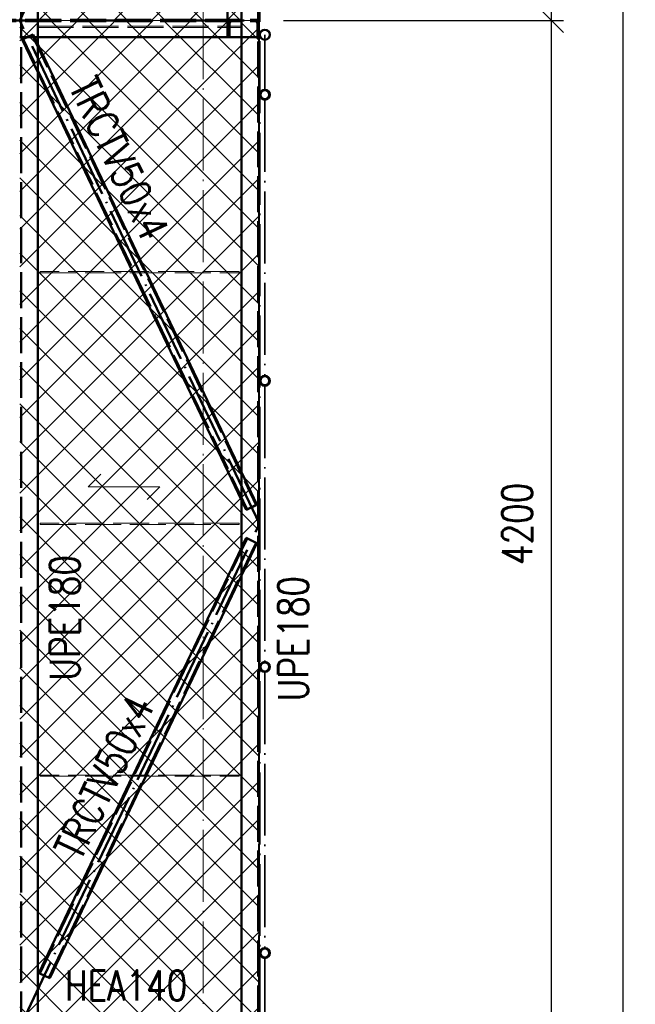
# Paper-space layout 'Layout1' of a CAD drawing. Extents: x -2 to 1243, y -36 to 596.
# Tile 35 of 84: x 326 to 377, y 320 to 403. Entities that reach past the tile are written whole.
import ezdxf

# ---------------------------------------------------------------- set-up
doc = ezdxf.new("R2010")
doc.units = 0
for name, pattern in [('ACAD_ISO02W100', [15, 12, -3]), ('ACAD_ISO04W100', [30.5, 24, -3, 0.5, -3]), ('HP_01_CER_B', [8, 5, -1, 1, -1])]:
    doc.linetypes.add(name, pattern=pattern)
doc.layers.get('0').update_dxf_attribs({"linetype": 'CONTINUOUS'})
doc.layers.get('DEFPOINTS').update_dxf_attribs({"color": 132, "linetype": 'CONTINUOUS'})
for name, color, linetype, lineweight in [('SS_1.ET-HALA_TaO-RASTR', 7, 'HP_01_CER_B', 13), ('SS_2.ET-HALA_TaO-LAVKA_+8.000m', 134, 'CONTINUOUS', 50), ('SS_2.ET-HALA_TaO-LAVKA_+8.000m-PLECH', 90, 'CONTINUOUS', 13), ('SS_2.ET-HALA_TaO-LAVKA_+8.000m-PLECH-VYZTUHA', 150, 'CONTINUOUS', 13), ('SS_2.ET-HALA_TaO-LAVKA_+8.000m-ZABRADLI', 30, 'CONTINUOUS', 35), ('SS_KOTY', 3, 'CONTINUOUS', 25), ('SS_POPIS_PROFILU', 13, 'CONTINUOUS', 25), ('SS_SRAFY', 8, 'CONTINUOUS', 18)]:
    doc.layers.add(name, color=color, linetype=linetype, lineweight=lineweight)
doc.styles.add('ROMANS', font='romans.shx', dxfattribs={"width": 0.8})
doc.styles.add('romans.shx', font='romans.shx', dxfattribs={"height": 5})
doc.dimstyles.new('A-1_(2.5)_50AS', dxfattribs={"dimtxt": 2.5, "dimasz": 2, "dimexe": 1, "dimexo": 2, "dimgap": 0, "dimtad": 0, "dimdec": 1, "dimlfac": 50, "dimrnd": 1, "dimtxsty": 'ROMANS', "dimblk1": 'OBLIQUE', "dimblk2": 'OBLIQUE', "dimsah": 1, "dimcen": 2, "dimclrd": 256, "dimclre": 256, "dimclrt": 256, "dimadec": 1, "dimazin": 2, "dimtfac": 0.714286, "dimtdec": 1, "dimtmove": 0, "dimatfit": 3, "dimldrblk": 'OPEN', "dimfxl": 1, "dimtvp": 1.142857, "dimtfill": 1, "dimtolj": 1, "dimlwd": -1, "dimlwe": -1, "dimarcsym": 0})
pattern_1 = [(45, (82.1381, 105.12424), (-0.044901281, 0.044901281), [])]

# ---------------------------------------------------------------- blocks, each defined once
blk = doc.blocks.new('_Oblique')
at = {"color": 0, "linetype": 'ByBlock', "lineweight": -2}
blk.add_line((-0.5, -0.5), (0.5, 0.5), dxfattribs=at)
blk = doc.blocks.new('*D38')
at = {"layer": 'DEFPOINTS', "color": 0, "transparency": 16777216}
for p in [(345.538, 472.124, -7720), (375.885, 472.124), (345.538, 106.024, -7720.1)]:
    blk.add_point(p, dxfattribs=at)
at = {"layer": 'SS_KOTY', "transparency": 16777216}
for p, q in [((347.538, 472.124), (376.885, 472.124)), ((375.885, 106.024), (375.885, 472.124)), ((347.538, 106.024), (376.885, 106.024))]:
    blk.add_line(p, q, dxfattribs=at)
at = {"layer": 'SS_KOTY', "transparency": 16777216, "xscale": 2, "yscale": 2, "zscale": 2}
for p, rotation in [((375.885, 472.124), 90), ((375.885, 106.024), 270)]:
    blk.add_blockref('_Oblique', p, dxfattribs=dict(at, rotation=rotation))
at = {"layer": 'SS_KOTY', "transparency": 16777216, "insert": (373.028, 289.074), "char_height": 2.5, "attachment_point": 5, "rotation": 90, "style": 'ROMANS', "bg_fill": 3, "box_fill_scale": 1.1, "bg_fill_color": 256, "bg_fill_true_color": 13158600, "bg_fill_transparency": 0}
blk.add_mtext('\\A1;18305', dxfattribs=at)
blk = doc.blocks.new('_OPEN')
at = {"color": 0, "linetype": 'ByBlock'}
for p, q in [((-1, 0.167), (0, 0)), ((0, 0), (-1, -0.167)), ((0, 0), (-1, 0))]:
    blk.add_line(p, q, dxfattribs=at)
blk = doc.blocks.new('*D44')
at = {"layer": 'DEFPOINTS', "color": 0, "transparency": 16777216}
for p in [(345.538, 402.524, -7720), (369.885, 402.524), (345.538, 318.524, -7723.7)]:
    blk.add_point(p, dxfattribs=at)
at = {"layer": 'SS_KOTY', "transparency": 16777216}
for p, q in [((347.538, 402.524), (370.885, 402.524)), ((369.885, 318.524), (369.885, 402.524)), ((347.538, 318.524), (370.885, 318.524))]:
    blk.add_line(p, q, dxfattribs=at)
at = {"layer": 'SS_KOTY', "transparency": 16777216, "xscale": 2, "yscale": 2, "zscale": 2}
for p, rotation in [((369.885, 402.524), 90), ((369.885, 318.524), 270)]:
    blk.add_blockref('_Oblique', p, dxfattribs=dict(at, rotation=rotation))
at = {"layer": 'SS_KOTY', "transparency": 16777216, "insert": (367.028, 360.524), "char_height": 2.5, "attachment_point": 5, "rotation": 90, "style": 'ROMANS', "bg_fill": 3, "box_fill_scale": 1.1, "bg_fill_color": 256, "bg_fill_true_color": 13158600, "bg_fill_transparency": 0}
blk.add_mtext('\\A1;4200', dxfattribs=at)
blk = doc.blocks.new('*D45')
at = {"layer": 'DEFPOINTS', "color": 0, "transparency": 16777216}
for p in [(345.538, 444.524, -7723.7), (369.885, 444.524), (345.538, 402.524, -7720)]:
    blk.add_point(p, dxfattribs=at)
at = {"layer": 'SS_KOTY', "transparency": 16777216}
for p, q in [((347.538, 444.524), (370.885, 444.524)), ((369.885, 402.524), (369.885, 444.524)), ((347.538, 402.524), (370.885, 402.524))]:
    blk.add_line(p, q, dxfattribs=at)
at = {"layer": 'SS_KOTY', "transparency": 16777216, "xscale": 2, "yscale": 2, "zscale": 2}
for p, rotation in [((369.885, 444.524), 90), ((369.885, 402.524), 270)]:
    blk.add_blockref('_Oblique', p, dxfattribs=dict(at, rotation=rotation))
at = {"layer": 'SS_KOTY', "transparency": 16777216, "insert": (367.028, 423.524), "char_height": 2.5, "attachment_point": 5, "rotation": 90, "style": 'ROMANS', "bg_fill": 3, "box_fill_scale": 1.1, "bg_fill_color": 256, "bg_fill_true_color": 13158600, "bg_fill_transparency": 0}
blk.add_mtext('\\A1;2100', dxfattribs=at)

psp = doc.layouts.get("Layout1")

# ---------------------------------------------------------------- linework, layer by layer
at = {"layer": 'SS_1.ET-HALA_TaO-RASTR', "linetype": 'ACAD_ISO04W100', "ltscale": 0.25}
psp.add_line((340.8381, 46.8653), (340.8381, 524.5623), dxfattribs=at)
at = {"layer": 'SS_2.ET-HALA_TaO-LAVKA_+8.000m', "color": 3, "linetype": 'ACAD_ISO02W100', "ltscale": 0.25}
for p, q in [((325.6481, 318.5242), (325.6481, 472.0142)), ((342.8781, 401.1242), (342.8781, 403.9242)), ((343.0481, 402.2292), (343.0481, 401.1242)), ((327.0381, 401.1242), (325.5381, 401.1242)), ((326.651, 401.3502), (325.7481, 400.9203)), ((325.7481, 400.9203), (327.0381, 398.2113)), ((326.5787, 401.3158), (325.8203, 400.9546)), ((344.4975, 361.7327), (325.8203, 400.9546)), ((326.651, 401.3502), (327.0381, 400.5372)), ((334.9605, 381.5742), (335.0081, 381.4742)), ((334.9605, 381.5742), (335.0081, 381.4742)), ((335.0491, 381.5742), (335.0967, 381.4742)), ((336.0271, 381.4742), (335.9795, 381.5742)), ((336.1157, 381.4742), (336.0681, 381.5742)), ((336.0681, 381.5742), (336.1157, 381.4742)), ((344.0381, 362.5113), (344.4252, 361.6983)), ((344.4252, 361.6983), (344.4975, 361.7327)), ((344.4975, 359.3158), (327.2103, 323.0128)), ((344.0381, 358.5372), (344.4252, 359.3502)), ((334.9605, 339.4742), (335.0081, 339.5742)), ((335.0081, 339.5742), (334.9605, 339.4742)), ((335.0967, 339.5742), (335.0491, 339.4742)), ((335.9795, 339.4742), (336.0271, 339.5742)), ((336.0681, 339.4742), (336.1157, 339.5742)), ((336.1157, 339.5742), (336.0681, 339.4742)), ((327.1381, 323.0472), (327.2103, 323.0128))]:
    psp.add_line(p, q, dxfattribs=at)
at = {"layer": 'SS_2.ET-HALA_TaO-LAVKA_+8.000m', "color": 1, "linetype": 'Continuous', "ltscale": 0.25}
for p, q in [((327.0381, 470.6242), (327.0381, 318.5242)), ((344.0381, 318.5242), (344.0381, 470.6242)), ((344.0381, 401.1242), (327.0381, 401.1242)), ((327.0381, 400.5372), (336.0681, 381.5742)), ((327.0381, 398.2113), (334.9605, 381.5742)), ((335.0081, 381.4742), (344.0381, 362.5113)), ((336.1157, 381.4742), (344.0381, 364.8372)), ((335.0081, 339.5742), (344.0381, 358.5372)), ((344.0381, 356.2113), (336.1157, 339.5742)), ((327.1381, 323.0472), (334.9605, 339.4742)), ((336.0681, 339.4742), (328.041, 322.6173)), ((327.1381, 323.0472), (327.2103, 323.0128)), ((327.2103, 323.0128), (328.041, 322.6173))]:
    psp.add_line(p, q, dxfattribs=at)
at = {"layer": 'SS_2.ET-HALA_TaO-LAVKA_+8.000m', "color": 3, "linetype": 'ACAD_ISO02W100', "ltscale": 0.25, "extrusion": (-7.57912e-14, 3.13938e-14, -1)}
psp.add_arc((-343.2881, 402.2292), 0.24, 0, 90, dxfattribs=at)
at = {"layer": 'SS_2.ET-HALA_TaO-LAVKA_+8.000m-PLECH', "color": 7}
for p, q in [((332.2983, 364.6649, -7720.1), (331.2376, 363.6042, -7720.1)), ((331.2376, 363.6042, -7720.1), (337.2376, 363.6042, -7720.1)), ((337.2376, 363.6042, -7720.1), (336.177, 362.5436, -7720.1))]:
    psp.add_line(p, q, dxfattribs=at)
at = {"layer": 'SS_2.ET-HALA_TaO-LAVKA_+8.000m-PLECH-VYZTUHA', "color": 3, "linetype": 'ACAD_ISO02W100', "ltscale": 0.25}
for p, q in [((327.0381, 402.0442), (344.0381, 402.0442)), ((327.0381, 401.9242), (344.0381, 401.9242)), ((343.8381, 381.5742), (327.2381, 381.5742)), ((327.2381, 381.5742), (327.2381, 381.4742)), ((327.2381, 381.4742), (343.8381, 381.4742)), ((343.8381, 381.4742), (343.8381, 381.5742)), ((343.8381, 360.5742), (327.2381, 360.5742)), ((327.2381, 360.5742), (327.2381, 360.4742)), ((343.8381, 360.4742), (343.8381, 360.5742)), ((327.2381, 360.4742), (343.8381, 360.4742)), ((343.8381, 339.5742), (327.2381, 339.5742)), ((327.2381, 339.5742), (327.2381, 339.4742)), ((327.2381, 339.4742), (343.8381, 339.4742)), ((343.8381, 339.4742), (343.8381, 339.5742))]:
    psp.add_line(p, q, dxfattribs=at)

# ---------------------------------------------------------------- texts
at = {"layer": 'SS_POPIS_PROFILU', "color": 13, "style": 'romans.shx', "width": 0.8}
for s, rotation, p in [('TRCTV50x4', 295.463345, (329.5858, 396.9987)), ('UPE180', 90, (330.5481, 347.4571)), ('TRCTV50x4', 64.536655, (330.6239, 332.3203))]:
    psp.add_text(s, height=2.5, rotation=rotation, dxfattribs=at).set_placement(p)
psp.add_text('HEA140', height=2.5, dxfattribs=at).set_placement((329.3203, 320.7712))

# ---------------------------------------------------------------- dimensions: what is measured, and where the dimension line sits
at = {"layer": 'SS_KOTY'}
dim = psp.add_linear_dim(base=(375.885, 472.1242), p1=(345.5381, 106.0242, -7720.1), p2=(345.5381, 472.1242, -7720), angle=90, dimstyle='A-1_(2.5)_50AS', override={"dimtmove": 1}, dxfattribs=at)
dim.commit()
dim.dimension.update_dxf_attribs({"geometry": '*D38', "text_midpoint": (373.0279, 289.0742)})

# ---------------------------------------------------------------- next in the draw order: dimensions: what is measured, and where the dimension line sits
dim = psp.add_linear_dim(base=(369.885, 402.5242), p1=(345.5381, 318.5242, -7723.7), p2=(345.5381, 402.5242, -7720), angle=90, dimstyle='A-1_(2.5)_50AS', override={"dimtmove": 1}, dxfattribs=at)
dim.commit()
dim.dimension.update_dxf_attribs({"geometry": '*D44', "text_midpoint": (367.0279, 360.5242)})

# ---------------------------------------------------------------- next in the draw order: hatches: boundary and pattern name
at = {"layer": 'SS_SRAFY'}
h = psp.add_hatch(dxfattribs=at)
h.set_pattern_fill('ANSI31', color=5, scale=0.02, style=0)
h.set_pattern_definition(pattern_1)
h.paths.add_polyline_path([(345.9831, 396.7692, 1), (345.9831, 395.8792, 1)], flags=0)
h.paths.add_polyline_path([(345.9831, 396.6692, 1), (345.9831, 395.9792, 1)], flags=0)
h = psp.add_hatch(dxfattribs=at)
h.set_pattern_fill('ANSI31', color=5, scale=0.02, style=0)
h.set_pattern_definition(pattern_1)
h.paths.add_polyline_path([(345.9831, 372.9026, 1), (345.9831, 372.0126, 1)], flags=0)
h.paths.add_polyline_path([(345.9831, 372.8026, 1), (345.9831, 372.1126, 1)], flags=0)
h = psp.add_hatch(dxfattribs=at)
h.set_pattern_fill('ANSI31', color=5, scale=0.02, style=0)
h.set_pattern_definition(pattern_1)
h.paths.add_polyline_path([(345.9831, 349.0359, 1), (345.9831, 348.1459, 1)], flags=0)
h.paths.add_polyline_path([(345.9831, 348.9359, 1), (345.9831, 348.2459, 1)], flags=0)
h = psp.add_hatch(dxfattribs=at)
h.set_pattern_fill('ANSI31', color=5, scale=0.02, style=0)
h.set_pattern_definition(pattern_1)
h.paths.add_polyline_path([(345.9831, 325.1692, 1), (345.9831, 324.2792, 1)], flags=0)
h.paths.add_polyline_path([(345.9831, 325.0692, 1), (345.9831, 324.3792, 1)], flags=0)

# ---------------------------------------------------------------- next in the draw order: linework, layer by layer
at = {"layer": 'SS_2.ET-HALA_TaO-LAVKA_+8.000m', "color": 3, "linetype": 'ACAD_ISO02W100', "ltscale": 0.25}
for p, q in [((344.0381, 364.8372), (345.3281, 362.1282)), ((344.4252, 361.6983), (345.3281, 362.1282)), ((344.4975, 361.7327), (345.2559, 362.0938)), ((327.9687, 322.6517), (345.2559, 358.9546)), ((345.3281, 358.9203), (344.0381, 356.2113)), ((345.3281, 358.9203), (344.4252, 359.3502))]:
    psp.add_line(p, q, dxfattribs=at)
at = {"layer": 'SS_2.ET-HALA_TaO-LAVKA_+8.000m', "color": 7, "linetype": 'ACAD_ISO04W100', "ltscale": 0.25}
psp.add_line((325.5381, 318.5242), (345.5381, 360.5242), dxfattribs=at)
at = {"layer": 'SS_2.ET-HALA_TaO-LAVKA_+8.000m-ZABRADLI', "color": 7, "linetype": 'ACAD_ISO04W100', "ltscale": 0.25}
for p, q in [((345.9831, 396.7693), (345.9831, 400.3042)), ((345.9831, 395.8792), (345.9831, 372.9026)), ((345.9831, 372.0126), (345.9831, 349.0359)), ((345.9831, 348.1459), (345.9831, 325.1693)), ((345.9831, 320.7442), (345.9831, 324.2792))]:
    psp.add_line(p, q, dxfattribs=at)
at = {"layer": 'SS_2.ET-HALA_TaO-LAVKA_+8.000m-ZABRADLI', "color": 1, "linetype": 'Continuous', "ltscale": 0.25}
for centre, radius in [((345.9831, 396.3242), 0.445), ((345.9831, 396.3242), 0.345), ((345.9831, 372.4576), 0.445), ((345.9831, 372.4576), 0.345), ((345.9831, 348.5909), 0.445), ((345.9831, 348.5909), 0.345), ((345.9831, 324.7242), 0.445), ((345.9831, 324.7242), 0.345)]:
    psp.add_circle(centre, radius, dxfattribs=at)
at = {"layer": 'SS_2.ET-HALA_TaO-LAVKA_+8.000m-ZABRADLI', "color": 7, "linetype": 'ACAD_ISO04W100', "ltscale": 0.25, "extrusion": (1, 0, 0)}
psp.add_arc((320.7442, 0, 345.9831), 1.02, 180, 270, dxfattribs=at)

# ---------------------------------------------------------------- next in the draw order: texts
at = {"layer": 'SS_POPIS_PROFILU', "color": 13, "style": 'romans.shx', "width": 0.8}
psp.add_text('UPE180', height=2.5, rotation=90, dxfattribs=at).set_placement((349.6019, 345.7195))

# ---------------------------------------------------------------- next in the draw order: dimensions: what is measured, and where the dimension line sits
at = {"layer": 'SS_KOTY'}
dim = psp.add_linear_dim(base=(369.885, 444.5242), p1=(345.5381, 402.5242, -7720), p2=(345.5381, 444.5242, -7723.7), angle=90, dimstyle='A-1_(2.5)_50AS', override={"dimtmove": 1}, dxfattribs=at)
dim.commit()
dim.dimension.update_dxf_attribs({"geometry": '*D45', "text_midpoint": (367.0279, 423.5242)})

# ---------------------------------------------------------------- next in the draw order: hatches: boundary and pattern name
at = {"layer": 'SS_SRAFY'}
h = psp.add_hatch(dxfattribs=at)
h.set_pattern_fill('ANSI37', color=8, scale=0.7, angle=180, style=0)
h.set_pattern_definition([(225, (335.538, 423.5242), (1.57154, -1.57154), []), (315, (335.538, 423.5242), (1.57154, 1.57154), [])])
h.paths.add_polyline_path([(345.5381, 444.5242), (325.5381, 444.5242), (325.5381, 402.5242), (345.5381, 402.5242)], flags=0)
h = psp.add_hatch(dxfattribs=at)
h.set_pattern_fill('ANSI37', color=8, scale=0.7, angle=180, style=0)
h.set_pattern_definition([(225, (335.538, 360.5242), (1.57154, -1.57154), []), (315, (335.538, 360.5242), (1.57154, 1.57154), [])])
h.paths.add_polyline_path([(345.5381, 402.5242), (325.5381, 402.5242), (325.5381, 318.5242), (345.5381, 318.5242)], flags=0)
h = psp.add_hatch(dxfattribs=at)
h.set_pattern_fill('ANSI31', color=5, scale=0.02, style=0)
h.set_pattern_definition(pattern_1)
h.paths.add_polyline_path([(345.9831, 401.7692, 1), (345.9831, 400.8792, 1)], flags=0)
h.paths.add_polyline_path([(345.9831, 401.7112, 1), (345.9831, 400.9372, 1)], flags=0)

# ---------------------------------------------------------------- next in the draw order: linework, layer by layer
at = {"layer": 'SS_2.ET-HALA_TaO-LAVKA_+8.000m', "color": 3, "linetype": 'ACAD_ISO02W100', "ltscale": 0.25}
for p, q in [((345.4281, 472.0142), (345.4281, 318.5242)), ((322.2481, 402.5792), (345.5381, 402.5792)), ((322.2481, 402.4692), (345.5381, 402.4692)), ((345.3681, 402.2292), (345.3681, 401.1242)), ((326.5787, 401.3158), (345.2559, 362.0938)), ((345.5381, 401.1242), (344.0381, 401.1242))]:
    psp.add_line(p, q, dxfattribs=at)
at = {"layer": 'SS_2.ET-HALA_TaO-LAVKA_+8.000m', "color": 7, "linetype": 'ACAD_ISO04W100', "ltscale": 0.25}
for p, q in [((345.5381, 318.5242), (345.5381, 472.1242)), ((325.5381, 402.5242), (345.5381, 444.5242)), ((322.1381, 402.5242), (345.5381, 402.5242)), ((345.5381, 360.5242), (325.5381, 402.5242))]:
    psp.add_line(p, q, dxfattribs=at)
at = {"layer": 'SS_2.ET-HALA_TaO-LAVKA_+8.000m', "color": 1, "linetype": 'Continuous', "ltscale": 0.25}
psp.add_line((345.5381, 402.6242), (345.5381, 402.4242), dxfattribs=at)
at = {"layer": 'SS_2.ET-HALA_TaO-LAVKA_+8.000m', "color": 3, "linetype": 'ACAD_ISO02W100', "ltscale": 0.25, "extrusion": (3.13938e-14, 7.57912e-14, -1)}
psp.add_arc((-345.1281, 402.2292), 0.24, 90, 180, dxfattribs=at)
at = {"layer": 'SS_2.ET-HALA_TaO-LAVKA_+8.000m-PLECH', "color": 7, "linetype": 'Continuous', "ltscale": 0.25}
for p, q in [((345.5381, 444.5242), (345.5381, 402.5242)), ((325.5381, 402.5242), (345.5381, 402.5242)), ((345.5381, 402.5242), (345.5381, 318.5242))]:
    psp.add_line(p, q, dxfattribs=at)
at = {"layer": 'SS_2.ET-HALA_TaO-LAVKA_+8.000m-ZABRADLI', "color": 7, "linetype": 'ACAD_ISO04W100', "ltscale": 0.25}
psp.add_line((345.4781, 402.4242), (345.4781, 318.6242), dxfattribs=at)
at = {"layer": 'SS_2.ET-HALA_TaO-LAVKA_+8.000m-ZABRADLI', "color": 1, "linetype": 'Continuous', "ltscale": 0.25}
for radius in [0.445, 0.387]:
    psp.add_circle((345.9831, 401.3242), radius, dxfattribs=at)
at = {"layer": 'SS_2.ET-HALA_TaO-LAVKA_+8.000m-ZABRADLI', "color": 7, "linetype": 'ACAD_ISO04W100', "ltscale": 0.25, "extrusion": (1, 0, 0)}
psp.add_arc((400.3042, 0, 345.9831), 1.02, 270, 0, dxfattribs=at)

doc.saveas('drawing.dxf')
